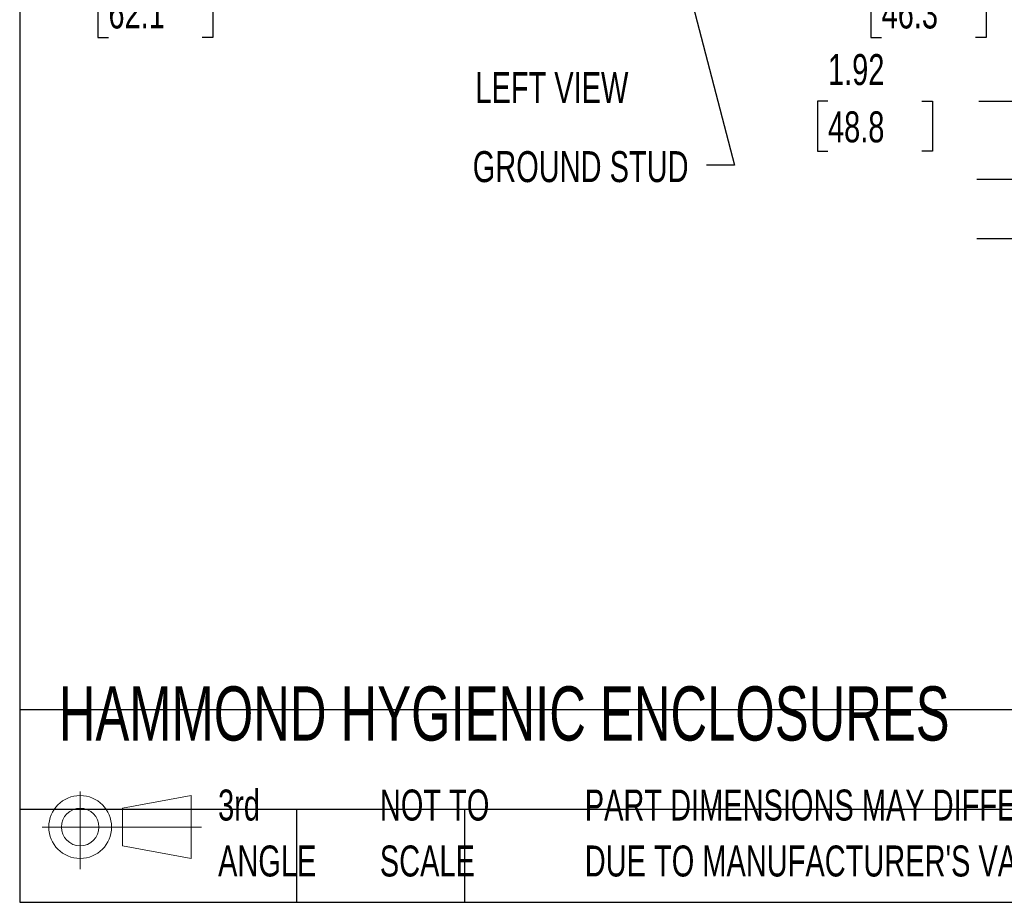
# Model space of a CAD drawing. Header units: inches. Extents: x 0.2 to 10.7, y 0.2 to 7.9.
# Tile 1 of 105: x 0.2 to 2.9, y 0.2 to 2.6. Entities that reach past the tile are written whole.
import ezdxf

# ---------------------------------------------------------------- set-up
doc = ezdxf.new("R2010")
doc.units = ezdxf.units.IN
doc.header["$MEASUREMENT"] = 0
doc.layers.add('DIMENSIONS', color=140, linetype='Continuous')
doc.layers.add('TEXT', color=140, linetype='Continuous')
doc.styles.add('SLDTEXTSTYLE0', font='TXT', dxfattribs={"width": 0.7})
doc.dimstyles.new('SLDDIMSTYLE1', dxfattribs={"dimtxt": 0.084961, "dimasz": 0.13, "dimexe": 0, "dimexo": 0.0625, "dimgap": 0.02124, "dimtad": 0, "dimtih": 1, "dimtoh": 1, "dimlfac": 12, "dimrnd": 1e-09, "dimzin": 12, "dimdsep": 46, "dimtxsty": 'SLDTEXTSTYLE0', "dimsah": 1, "dimcen": 0.09, "dimadec": 0, "dimazin": 3, "dimtfac": 1, "dimtmove": 0, "dimatfit": 0, "dimfxl": 0, "dimfrac": 2, "dimtolj": 1, "dimtzin": 12, "dimarcsym": 0})
doc.dimstyles.new('SLDDIMSTYLE3', dxfattribs={"dimtxt": 0.18, "dimasz": 0.13, "dimexe": 0, "dimexo": 0.0625, "dimgap": 0, "dimtad": 0, "dimtih": 1, "dimtoh": 1, "dimdec": 0, "dimrnd": 1e-09, "dimzin": 0, "dimdsep": 46, "dimtxsty": 'Standard', "dimsah": 1, "dimcen": 0.09, "dimadec": 0, "dimazin": 0, "dimtfac": 0.13, "dimtdec": 0, "dimtofl": 0, "dimtmove": 0, "dimatfit": 3, "dimfxl": 0, "dimfrac": 2, "dimtolj": 1, "dimtzin": 0, "dimarcsym": 0})

# ---------------------------------------------------------------- blocks, each defined once
blk = doc.blocks.new('Block11')
at = {"color": 7, "linetype": 'Continuous', "lineweight": 18}
for p, q in [((0.1019, 0.2091), (0.1019, 0)), ((0.2157, 0.1641), (0.4006, 0.1981)), ((0.4006, 0.1981), (0.4006, 0.0288)), ((0.2157, 0.0628), (0.2157, 0.1641)), ((0, 0.1135), (0.4281, 0.1135)), ((0.2157, 0.0628), (0.4006, 0.0288))]:
    blk.add_line(p, q, dxfattribs=at)
for radius in [0.0846, 0.0506]:
    blk.add_circle((0.1019, 0.1135), radius, dxfattribs=at)
blk = doc.blocks.new('Block12')
at = {"color": 7, "linetype": 'Continuous'}
blk.add_blockref('Block11', (0, 0), dxfattribs=at)
blk = doc.blocks.new('SW_NOTE_0_2')
at = {"layer": 'TEXT', "color": 0, "char_height": 0.083333, "attachment_point": 1, "style": 'SLDTEXTSTYLE0'}
for s, insert in [('PART DIMENSIONS MAY DIFFER SLIGHTLY', (0, 0.1074)), ("DUE TO MANUFACTURER'S VARIANCES", (0, -0.0431))]:
    blk.add_mtext(s, dxfattribs=dict(at, insert=insert))
blk = doc.blocks.new('SW_NOTE_0_3')
at = {"layer": 'TEXT', "color": 0, "char_height": 0.08333, "attachment_point": 1, "style": 'SLDTEXTSTYLE0'}
for s, insert in [('NOT TO', (0, 0.1074)), ('SCALE', (0, -0.0431))]:
    blk.add_mtext(s, dxfattribs=dict(at, insert=insert))
blk = doc.blocks.new('SW_NOTE_0_4')
at = {"layer": 'TEXT', "color": 0, "char_height": 0.08333, "attachment_point": 1, "style": 'SLDTEXTSTYLE0'}
for s, insert in [('3rd', (0, 0.1074)), ('ANGLE', (0, -0.0431))]:
    blk.add_mtext(s, dxfattribs=dict(at, insert=insert))
blk = doc.blocks.new('_D_5')
at = {"layer": 'DIMENSIONS'}
for p, q in [((2.2578, 3.056), (2.2578, 3.306)), ((1.9697, 3.056), (2.3828, 3.056)), ((2.0742, 2.9042), (2.3828, 2.9042)), ((2.2578, 2.6701), (2.2578, 2.9042)), ((2.3743, 2.6701), (2.2578, 2.6701)), ((2.5275, 2.6701), (2.499, 2.6701)), ((2.499, 2.6701), (2.499, 2.5351)), ((2.78, 2.6701), (2.8085, 2.6701)), ((2.8085, 2.6701), (2.8085, 2.5351)), ((2.499, 2.5351), (2.5275, 2.5351)), ((2.8085, 2.5351), (2.78, 2.5351))]:
    blk.add_line(p, q, dxfattribs=at)
for points in [[(2.2578, 3.056), (2.2778, 3.186), (2.2378, 3.186)], [(2.2578, 2.9042), (2.2378, 2.7742), (2.2778, 2.7742)]]:
    blk.add_solid(points, dxfattribs=at)
at = {"layer": 'DIMENSIONS', "char_height": 0.08333, "attachment_point": 1, "style": 'SLDTEXTSTYLE0'}
for s, insert in [('1.82', (2.5275, 2.7966)), ('46.3', (2.5275, 2.6425))]:
    blk.add_mtext(s, dxfattribs=dict(at, insert=insert))
blk = doc.blocks.new('_D_7')
at = {"layer": 'DIMENSIONS'}
for p, q in [((0.9608, 3.1079), (0.9608, 3.3579)), ((1.903, 3.1079), (0.8358, 3.1079)), ((1.1728, 2.9042), (0.8358, 2.9042)), ((0.9608, 2.6701), (0.9608, 2.9042)), ((0.447, 2.6701), (0.4185, 2.6701)), ((0.4185, 2.6701), (0.4185, 2.5351)), ((0.6995, 2.6701), (0.728, 2.6701)), ((0.728, 2.6701), (0.728, 2.5351)), ((0.8527, 2.6701), (0.9608, 2.6701)), ((0.4185, 2.5351), (0.447, 2.5351)), ((0.728, 2.5351), (0.6995, 2.5351))]:
    blk.add_line(p, q, dxfattribs=at)
for points in [[(0.9608, 3.1079), (0.9808, 3.2379), (0.9408, 3.2379)], [(0.9608, 2.9042), (0.9408, 2.7742), (0.9808, 2.7742)]]:
    blk.add_solid(points, dxfattribs=at)
at = {"layer": 'DIMENSIONS', "char_height": 0.08333, "attachment_point": 1, "style": 'SLDTEXTSTYLE0'}
for s, insert in [('2.45', (0.447, 2.7966)), ('62.1', (0.447, 2.6425))]:
    blk.add_mtext(s, dxfattribs=dict(at, insert=insert))
blk = doc.blocks.new('_D_24')
at = {"layer": 'DIMENSIONS'}
for p, q in [((2.3833, 2.3638), (2.3548, 2.3638)), ((2.3548, 2.3638), (2.3548, 2.2288)), ((2.6358, 2.3638), (2.6643, 2.3638)), ((2.6643, 2.3638), (2.6643, 2.2288)), ((2.789, 2.3638), (2.9085, 2.3638)), ((2.9085, 2.3638), (2.9085, 2.153)), ((2.3548, 2.2288), (2.3833, 2.2288)), ((2.6643, 2.2288), (2.6358, 2.2288)), ((3.0079, 2.153), (2.7835, 2.153)), ((3.0554, 1.993), (2.7835, 1.993)), ((2.9085, 1.993), (2.9085, 1.743))]:
    blk.add_line(p, q, dxfattribs=at)
for points in [[(2.9085, 2.153), (2.9285, 2.283), (2.8885, 2.283)], [(2.9085, 1.993), (2.8885, 1.863), (2.9285, 1.863)]]:
    blk.add_solid(points, dxfattribs=at)
at = {"layer": 'DIMENSIONS', "char_height": 0.08333, "attachment_point": 1, "style": 'SLDTEXTSTYLE0'}
for s, insert in [('1.92', (2.3833, 2.4903)), ('48.8', (2.3833, 2.3362))]:
    blk.add_mtext(s, dxfattribs=dict(at, insert=insert))

msp = doc.modelspace()

# ---------------------------------------------------------------- linework, layer by layer
at = {"layer": 'TEXT'}
for p, q in [((0.2083333, 6.875), (0.2083333, 0.2083333)), ((8.9583333, 0.7259222), (0.2083333, 0.7259222)), ((8.9583333, 0.4583333), (0.2083333, 0.4583333)), ((0.9529111, 0.4583333), (0.9529111, 0.2083333)), ((1.405426, 0.4583333), (1.405426, 0.2083333)), ((0.2083333, 0.2083333), (8.9583333, 0.2083333))]:
    msp.add_line(p, q, dxfattribs=at)

# ---------------------------------------------------------------- block references
for name, p in [('Block12', (0.2692102, 0.2973959)), ('SW_NOTE_0_4', (0.7421429, 0.4042537)), ('SW_NOTE_0_3', (1.17743, 0.4042537)), ('SW_NOTE_0_2', (1.7288399, 0.4042537))]:
    msp.add_blockref(name, p, dxfattribs=at)

# ---------------------------------------------------------------- texts
at = {"layer": 'DIMENSIONS', "insert": (2.0080652, 2.2292473), "char_height": 0.083333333, "attachment_point": 3, "style": 'SLDTEXTSTYLE0'}
msp.add_mtext('GROUND STUD', dxfattribs=at)
at = {"layer": 'TEXT', "style": 'SLDTEXTSTYLE0'}
for s, insert, char_height, attachment_point in [('LEFT VIEW', (1.640303, 2.441778), 0.08333333, 2), ('HAMMOND HYGIENIC ENCLOSURES', (0.3136116, 0.7892674), 0.145833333, 1)]:
    msp.add_mtext(s, dxfattribs=dict(at, insert=insert, char_height=char_height, attachment_point=attachment_point))

# ---------------------------------------------------------------- dimensions: what is measured, and where the dimension line sits
at = {"layer": 'DIMENSIONS'}
for base, p1, p2, picture, middle in [((0.960822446, 2.9041612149), (1.952973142, 3.1079112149), (1.222848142, 2.9041612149), '_D_7', (0.960822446, 2.6701184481)), ((2.2577744, 2.9041612), (1.9197023, 3.0559945), (2.0242278, 2.9041612), '_D_5', (2.2577744, 2.6701184)), ((2.9084511, 2.1530253), (3.1053614, 1.9929702), (3.0578836, 2.1530253), '_D_24', (2.9084511, 2.3638474))]:
    dim = msp.add_linear_dim(base=base, p1=p1, p2=p2, angle=90, dimstyle='SLDDIMSTYLE1', dxfattribs=at)
    dim.commit()
    dim.dimension.update_dxf_attribs({"geometry": picture, "text_midpoint": middle, "dimtype": 160})

# ---------------------------------------------------------------- leaders
msp.add_leader([(1.9085727, 3.0479322), (2.1321057, 2.1912177), (2.0568392, 2.1912177)], dimstyle='SLDDIMSTYLE3', dxfattribs=at)

doc.saveas('drawing.dxf')
